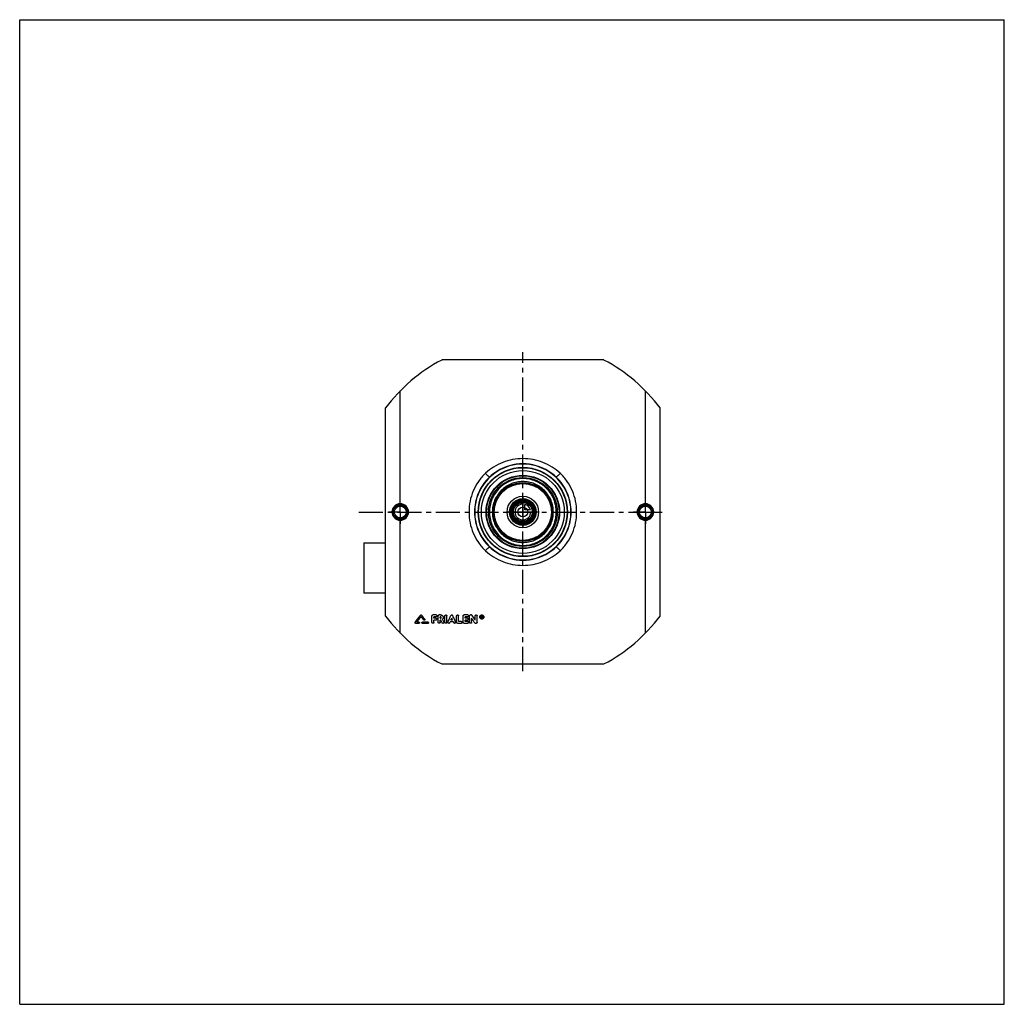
# Model space of a CAD drawing. Header units: millimetres. Extents: x 0 to 1000, y 0 to 1000.
import ezdxf

# ---------------------------------------------------------------- set-up
doc = ezdxf.new("R2010")
doc.units = ezdxf.units.MM
doc.header["$LTSCALE"] = 65.185185
doc.linetypes.add('CENTER', pattern=[0.6, 0.375, -0.075, 0.075, -0.075])
doc.layers.get('0').update_dxf_attribs({"linetype": 'CONTINUOUS'})
for name, color, linetype in [('ACHSEN_S', 7, 'CONTINUOUS'), ('FASEN', 7, 'CONTINUOUS'), ('KOERPER', 7, 'CONTINUOUS'), ('KONST.EL_MIT_GEO', 7, 'CONTINUOUS'), ('KURVEN', 7, 'CONTINUOUS')]:
    doc.layers.add(name, color=color, linetype=linetype)

msp = doc.modelspace()

# ---------------------------------------------------------------- linework, layer by layer
at = {"color": 7, "linetype": 'Continuous'}
for p, q in [((0, 0), (0, 1000)), ((0, 1000), (1000, 1000)), ((1000, 0), (1000, 1000)), ((0, 0), (1000, 0))]:
    msp.add_line(p, q, dxfattribs=at)
at = {"layer": 'ACHSEN_S', "color": 2, "linetype": 'CENTER'}
for p, q in [((511, 338.5), (511, 662.4)), ((344.5, 500), (655.5, 500))]:
    msp.add_line(p, q, dxfattribs=at)
at = {"layer": 'FASEN', "color": 7, "linetype": 'Continuous'}
for radius in [45, 42.1]:
    msp.add_circle((511, 500), radius, dxfattribs=at)
at = {"layer": 'KOERPER', "color": 2, "linetype": 'CENTER'}
for p, q in [((386.5, 500), (386.5, 512)), ((635.5, 500), (635.5, 512)), ((386.5, 500), (374.5, 500)), ((386.5, 500), (386.5, 488)), ((386.5, 500), (398.5, 500)), ((635.5, 500), (623.5, 500)), ((635.5, 500), (647.5, 500)), ((635.5, 500), (635.5, 488))]:
    msp.add_line(p, q, dxfattribs=at)
at = {"layer": 'KOERPER', "color": 7, "linetype": 'Continuous'}
msp.add_line((371.5, 417.6), (349.5, 417.6), dxfattribs=at)
msp.add_circle((511, 500), 11.7, dxfattribs=at)
at = {"layer": 'KONST.EL_MIT_GEO', "color": 7, "linetype": 'Continuous'}
for p, q in [((593.4, 654.4), (428.6, 654.4)), ((386.5, 508.4), (386.5, 623)), ((635.5, 508.4), (635.5, 623)), ((371.5, 394.3), (371.5, 605.7)), ((650.5, 394.3), (650.5, 605.7)), ((484.7, 540.9), (484.5, 541.2)), ((537.3, 540.9), (537.5, 541.2)), ((386.5, 377), (386.5, 491.6)), ((635.5, 377), (635.5, 491.6)), ((349.5, 468.6), (349.5, 417.6)), ((349.5, 468.6), (371.5, 468.6)), ((484.7, 459.1), (484.5, 458.8)), ((537.3, 459.1), (537.5, 458.8)), ((407.3, 395.2), (407.3, 395.2)), ((408.2, 395.2), (408.2, 395.2)), ((411.4, 391.1), (411.4, 391.1)), ((418.7, 387.9), (418.7, 394.4)), ((423, 395.5), (419.7, 395.5)), ((419.7, 395.5), (419.7, 395.4)), ((423, 395.4), (419.7, 395.4)), ((423, 393.5), (420.7, 393.5)), ((420.7, 392.1), (420.7, 393.5)), ((422.7, 392.2), (420.7, 392.2)), ((422.7, 392.1), (420.7, 392.1)), ((422.7, 390.2), (420.7, 390.2)), ((420.7, 387.9), (420.7, 390.2)), ((422.7, 392.2), (422.7, 392.1)), ((423, 395.5), (423, 395.4)), ((425, 387.9), (425, 394.4)), ((427.5, 395.5), (426, 395.5)), ((426, 395.5), (426, 395.4)), ((427.5, 395.4), (426, 395.4)), ((427.5, 393.5), (427, 393.5)), ((427, 392.1), (427, 393.5)), ((427.5, 392.2), (427, 392.2)), ((427.5, 392.1), (427, 392.1)), ((427.7, 390.2), (427, 390.2)), ((427, 387.9), (427, 390.2)), ((427.5, 395.5), (427.5, 395.4)), ((427.5, 392.2), (427.5, 392.1)), ((431.9, 387.9), (431.9, 394.4)), ((433.9, 387.9), (433.9, 394.4)), ((437.9, 394.9), (437.9, 394.8)), ((439.7, 390.3), (438, 390.3)), ((439.7, 390.2), (438, 390.2)), ((439.8, 394.9), (439.8, 394.8)), ((443.8, 387.9), (443.8, 394.4)), ((445.8, 388.8), (445.8, 394.4)), ((450.4, 387.9), (450.4, 394.4)), ((455.1, 395.5), (451.4, 395.5)), ((451.4, 395.5), (451.4, 395.4)), ((455.1, 395.4), (451.4, 395.4)), ((455.1, 393.5), (452.4, 393.5)), ((452.4, 392.1), (452.4, 393.5)), ((454.7, 392.2), (452.4, 392.2)), ((454.7, 392.1), (452.4, 392.1)), ((454.7, 390.2), (452.4, 390.2)), ((452.4, 388.8), (452.4, 390.2)), ((454.7, 392.2), (454.7, 392.1)), ((455.1, 395.5), (455.1, 395.4)), ((457, 387.9), (457, 394.4)), ((458.7, 395.5), (458, 395.5)), ((458, 395.5), (458, 395.4)), ((458.7, 395.4), (458, 395.4)), ((458.7, 395.5), (458.7, 395.4)), ((459, 387.9), (459, 392.1)), ((459.5, 395), (459.5, 394.9)), ((462.6, 390.2), (462.6, 394.4)), ((464.6, 387.9), (464.6, 394.4)), ((469.3, 394.5), (468.9, 394.5)), ((468.9, 392.2), (468.9, 394.5)), ((469.3, 394.4), (468.9, 394.4)), ((469.2, 392.2), (468.9, 392.2)), ((469.3, 394.1), (469.2, 394.1)), ((469.2, 393.5), (469.2, 394.1)), ((469.3, 393.5), (469.2, 393.5)), ((469.3, 393.5), (469.2, 393.5)), ((469.3, 393.1), (469.2, 393.1)), ((469.2, 392.2), (469.2, 393.1)), ((469.3, 394.5), (469.3, 394.4)), ((469.3, 393.5), (469.3, 393.5)), ((469.5, 393.7), (469.5, 393.9)), ((469.8, 392.2), (469.5, 392.2)), ((469.8, 393.7), (469.8, 393.9)), ((401.6, 387.9), (401.6, 387.8)), ((405.5, 386.9), (402.1, 386.9)), ((405.5, 388), (403.2, 388)), ((405.5, 388.1), (403.3, 388.1)), ((405.5, 388.1), (405.5, 388)), ((414.8, 388.1), (409, 388.1)), ((409, 388.1), (409, 388)), ((414.8, 388), (409, 388)), ((414.8, 386.9), (409, 386.9)), ((414.8, 388.1), (414.8, 388)), ((430.8, 388.4), (430.8, 388.3)), ((434.9, 388.3), (434.9, 388.2)), ((440.6, 388.3), (437.1, 388.3)), ((442.8, 388.3), (442.8, 388.2)), ((448.5, 386.9), (444.8, 386.9)), ((448.5, 388.9), (445.8, 388.9)), ((448.5, 388.8), (445.8, 388.8)), ((448.5, 388.9), (448.5, 388.8)), ((455.1, 386.9), (451.4, 386.9)), ((455.1, 388.9), (452.4, 388.9)), ((455.1, 388.8), (452.4, 388.8)), ((455.1, 388.9), (455.1, 388.8)), ((463.6, 386.9), (463, 386.9)), ((593.4, 345.6), (428.6, 345.6))]:
    msp.add_line(p, q, dxfattribs=at)
for centre, radius in [((511, 500), 45.3), ((511, 500), 37.3), ((511, 500), 36.8), ((511, 500), 35), ((511, 500), 30), ((511, 500), 29), ((511, 500), 13.5), ((511, 500), 12.5), ((511, 500), 11.3), ((511, 500), 10.3), ((386.5, 500), 7.05), ((386.5, 500), 6.05), ((511, 500), 5), ((635.5, 500), 7.05), ((635.5, 500), 6.05)]:
    msp.add_circle(centre, radius, dxfattribs=at)
for centre, radius, start, end in [((511, 500), 175, 118.1009, 142.8581), ((511, 500), 175, 37.1419, 61.8991), ((511.8, 498.7), 50.5, 122.788, 133.2925), ((512.2, 498.2), 50.8, 122.795, 133.1906), ((511, 500), 49, 57.2403, 122.7596), ((511, 500), 48.7, 57.2403, 122.7596), ((509.8, 498.2), 50.8, 46.8095, 57.2049), ((510.2, 498.7), 50.5, 46.7076, 57.212), ((386.5, 500), 8.41, 90.2715, 179.9416), ((386.5, 500), 7.42, 90.0175, 180.0187), ((386.5, 500), 8.41, 0.0588, 90.0584), ((386.5, 500), 7.42, 359.9812, 90.2783), ((635.5, 500), 8.41, 89.9415, 179.9413), ((635.5, 500), 7.42, 89.7215, 180.0189), ((635.5, 500), 8.41, 0.0585, 89.7284), ((635.5, 500), 7.42, 359.9815, 89.9824), ((386.5, 500), 8.41, 180.0585, 269.7284), ((386.5, 500), 7.42, 179.9815, 269.9824), ((386.5, 500), 8.41, 269.9415, 359.9413), ((386.5, 500), 7.42, 269.7215, 0.0189), ((635.5, 500), 8.41, 180.0588, 270.0584), ((635.5, 500), 7.42, 179.9812, 270.2783), ((635.5, 500), 7.42, 270.0175, 0.0187), ((635.5, 500), 8.41, 270.2715, 359.9416), ((511.8, 501.3), 50.5, 226.7076, 237.212), ((512.2, 501.8), 50.8, 226.8095, 237.2049), ((509.8, 501.8), 50.8, 302.795, 313.1906), ((510.2, 501.3), 50.5, 302.788, 313.2925), ((511, 500), 49, 237.2403, 302.7596), ((511, 500), 48.7, 237.2403, 302.7596), ((511, 500), 175, 217.1419, 241.8991), ((-2414.1, 2556.3), 3554, 322.3984, 322.5481), ((-2411.5, 2556), 3551.7, 322.378, 322.5277), ((-2411.3, 2555.2), 3552.2, 322.403, 322.523), ((411, 390.7), 0.537, 357.8537, 359.9258), ((422.8, 391.2), 0.923, 357.712, 359.9939), ((423.1, 394.4), 0.928, 357.7176, 359.9939), ((427.7, 392.9), 2.52, 359.9992, 0.823), ((454.8, 391.2), 0.923, 357.712, 359.9939), ((455.1, 394.4), 0.928, 357.7176, 359.9939), ((469.2, 393.3), 1.96, 179.9161, 183.8879), ((469.3, 393.7), 0.263, 270.1837, 275.9973), ((469.3, 393.8), 0.259, 269.9826, 275.693), ((469.5, 393.3), 1.96, 356.1254, 0.0937), ((511, 500), 175, 298.1009, 322.8581), ((405.6, 387.5), 0.536, 356.2915, 0.0022), ((414.8, 387.5), 0.536, 356.2915, 0.0022), ((448.5, 387.9), 0.919, 357.7062, 359.9939), ((455.1, 387.9), 0.919, 357.7062, 359.9939)]:
    msp.add_arc(centre, radius, start, end, dxfattribs=at)
for centre, major_axis, ratio, start_param, end_param in [((469.5, 500), (-87.3, 407.3), 0.05609, -4.45895, -4.45658), ((469.8, 500), (-87.3, 407), 0.05609, -4.45902, -4.45658), ((469.8, 500), (-87.3, 407.3), 0.05609, -4.45921, -4.45658), ((436.8, 500), (174.3, 406.9), 0.10292, -1.80665, -1.80453), ((440.9, 500), (-174.3, 406.9), 0.10292, -4.47866, -4.47653)]:
    msp.add_ellipse(centre, major_axis=major_axis, ratio=ratio, start_param=start_param, end_param=end_param, dxfattribs=at)
for points, knots in [([(511, 554.2), (507.5, 554.2), (500.6, 553.5), (490.5, 550.6), (481.2, 545.9), (475.6, 541.7), (473.1, 539.3)], [0, 0, 0, 0, 0.25024, 0.50035, 0.75025, 1, 1, 1, 1]), ([(548.9, 539.3), (546.4, 541.7), (540.8, 545.9), (531.5, 550.6), (521.4, 553.5), (514.5, 554.2), (511, 554.2)], [0, 0, 0, 0, 0.24974, 0.49965, 0.74975, 1, 1, 1, 1]), ([(473.1, 539.3), (470.4, 536.8), (465.6, 531.2), (460.3, 521.5), (457, 511), (456, 500), (457, 489), (460.3, 478.5), (465.6, 468.8), (470.4, 463.2), (473.1, 460.7)], [0, 0, 0, 0, 0.12487, 0.2498, 0.37486, 0.5, 0.62514, 0.7502, 0.87513, 1, 1, 1, 1]), ([(477.2, 535.5), (474.8, 533.2), (470.4, 528.2), (465.6, 519.5), (462.6, 509.9), (461.6, 500), (462.6, 490.1), (465.6, 480.5), (470.4, 471.8), (474.8, 466.8), (477.2, 464.5)], [0, 0, 0, 0, 0.12499, 0.24999, 0.37499, 0.5, 0.62501, 0.75001, 0.87501, 1, 1, 1, 1]), ([(477.4, 535.3), (475, 533), (470.7, 528), (465.8, 519.3), (462.8, 509.9), (461.8, 500), (462.8, 490.1), (465.8, 480.7), (470.7, 472), (475, 467), (477.4, 464.7)], [0, 0, 0, 0, 0.125, 0.24999, 0.375, 0.5, 0.625, 0.75001, 0.875, 1, 1, 1, 1]), ([(473.1, 539.3), (473.3, 539), (473.8, 538.5), (474.5, 537.8), (475.2, 537.2), (475.8, 536.6), (476.3, 536.2), (476.6, 535.9), (476.9, 535.7), (477, 535.6), (477.1, 535.5), (477.2, 535.5), (477.2, 535.5)], [0, 0, 0, 0, 0.18743, 0.36669, 0.53223, 0.67892, 0.80223, 0.89843, 0.93545, 0.96474, 0.98621, 1, 1, 1, 1]), ([(545, 500), (545, 502.2), (544.6, 506.7), (542.6, 513.1), (539.5, 519), (535.2, 524.2), (530, 528.4), (524.1, 531.5), (517.7, 533.5), (511, 534.1), (504.4, 533.5), (498, 531.5), (492, 528.4), (486.9, 524.2), (482.6, 519), (479.4, 513.1), (477.5, 506.7), (477, 502.2), (477, 500)], [0, 0, 0, 0, 0.06252, 0.12503, 0.18752, 0.25, 0.31247, 0.37496, 0.43747, 0.5, 0.56253, 0.62504, 0.68753, 0.75, 0.81248, 0.87497, 0.93748, 1, 1, 1, 1]), ([(477.4, 535.3), (477.4, 535.3), (477.3, 535.4), (477.2, 535.5), (477.2, 535.5)], [0, 0, 0, 0, 0.6747, 1, 1, 1, 1]), ([(542, 500), (542, 502), (541.6, 506.1), (539.8, 511.9), (536.9, 517.3), (533, 522), (528.3, 525.9), (522.9, 528.8), (517.1, 530.5), (511, 531.1), (504.9, 530.5), (499.1, 528.8), (493.7, 525.9), (489, 522), (485.1, 517.3), (482.2, 511.9), (480.4, 506.1), (480, 502), (480, 500)], [0, 0, 0, 0, 0.06252, 0.12503, 0.18752, 0.25, 0.31248, 0.37497, 0.43748, 0.5, 0.56252, 0.62503, 0.68752, 0.75, 0.81248, 0.87497, 0.93748, 1, 1, 1, 1]), ([(544.6, 535.3), (544.6, 535.3), (544.7, 535.4), (544.8, 535.5), (544.8, 535.5)], [0, 0, 0, 0, 0.6747, 1, 1, 1, 1]), ([(544.6, 464.7), (547, 467), (551.3, 472), (556.2, 480.7), (559.2, 490.1), (560.2, 500), (559.2, 509.9), (556.2, 519.3), (551.3, 528), (547, 533), (544.6, 535.3)], [0, 0, 0, 0, 0.125, 0.24999, 0.375, 0.5, 0.625, 0.75001, 0.875, 1, 1, 1, 1]), ([(548.9, 539.3), (548.7, 539), (548.2, 538.5), (547.5, 537.8), (546.8, 537.2), (546.2, 536.6), (545.7, 536.2), (545.4, 535.9), (545.1, 535.7), (545, 535.6), (544.9, 535.5), (544.8, 535.5), (544.8, 535.5)], [0, 0, 0, 0, 0.18743, 0.36669, 0.53223, 0.67892, 0.80223, 0.89843, 0.93545, 0.96474, 0.98621, 1, 1, 1, 1]), ([(544.8, 464.5), (547.2, 466.8), (551.6, 471.8), (556.4, 480.5), (559.4, 490.1), (560.4, 500), (559.4, 509.9), (556.4, 519.5), (551.6, 528.2), (547.2, 533.2), (544.8, 535.5)], [0, 0, 0, 0, 0.12499, 0.24999, 0.37499, 0.5, 0.62501, 0.75001, 0.87501, 1, 1, 1, 1]), ([(548.9, 460.7), (551.6, 463.2), (556.4, 468.8), (561.7, 478.5), (565, 489), (566, 500), (565, 511), (561.7, 521.5), (556.4, 531.2), (551.6, 536.8), (548.9, 539.3)], [0, 0, 0, 0, 0.12487, 0.2498, 0.37486, 0.5, 0.62514, 0.7502, 0.87513, 1, 1, 1, 1]), ([(386.5, 508.4), (386.5, 508.3), (386.5, 508.1), (386.5, 507.9), (386.5, 507.7), (386.5, 507.6), (386.5, 507.5), (386.5, 507.5), (386.5, 507.4), (386.5, 507.4)], [0, 0, 0, 0, 0.37181, 0.54024, 0.68912, 0.8132, 0.90825, 0.97108, 1, 1, 1, 1]), ([(477, 500), (477, 497.8), (477.5, 493.3), (479.4, 486.9), (482.6, 481), (486.9, 475.8), (492, 471.6), (498, 468.5), (504.4, 466.5), (511, 465.9), (517.7, 466.5), (524.1, 468.5), (530, 471.6), (535.2, 475.8), (539.5, 481), (542.6, 486.9), (544.6, 493.3), (545, 497.8), (545, 500)], [0, 0, 0, 0, 0.06252, 0.12503, 0.18752, 0.25, 0.31247, 0.37496, 0.43747, 0.5, 0.56253, 0.62504, 0.68753, 0.75, 0.81248, 0.87497, 0.93748, 1, 1, 1, 1]), ([(480, 500), (480, 498), (480.4, 493.9), (482.2, 488.1), (485.1, 482.7), (489, 478), (493.7, 474.1), (499.1, 471.2), (504.9, 469.5), (511, 468.9), (517.1, 469.5), (522.9, 471.2), (528.3, 474.1), (533, 478), (536.9, 482.7), (539.8, 488.1), (541.6, 493.9), (542, 498), (542, 500)], [0, 0, 0, 0, 0.06252, 0.12503, 0.18752, 0.25, 0.31248, 0.37497, 0.43748, 0.5, 0.56252, 0.62503, 0.68752, 0.75, 0.81248, 0.87497, 0.93748, 1, 1, 1, 1]), ([(635.5, 508.4), (635.5, 508.3), (635.5, 508.1), (635.5, 507.9), (635.5, 507.7), (635.5, 507.6), (635.5, 507.5), (635.5, 507.5), (635.5, 507.4), (635.5, 507.4)], [0, 0, 0, 0, 0.37179, 0.54022, 0.68909, 0.81318, 0.90822, 0.97106, 1, 1, 1, 1]), ([(386.5, 491.6), (386.5, 491.7), (386.5, 491.9), (386.5, 492.1), (386.5, 492.3), (386.5, 492.4), (386.5, 492.5), (386.5, 492.5), (386.5, 492.6), (386.5, 492.6)], [0, 0, 0, 0, 0.3718, 0.54023, 0.6891, 0.81319, 0.90823, 0.97106, 1, 1, 1, 1]), ([(635.5, 491.6), (635.5, 491.7), (635.5, 491.9), (635.5, 492.1), (635.5, 492.3), (635.5, 492.4), (635.5, 492.5), (635.5, 492.5), (635.5, 492.6), (635.5, 492.6)], [0, 0, 0, 0, 0.37179, 0.54023, 0.6891, 0.81319, 0.90824, 0.97108, 1, 1, 1, 1]), ([(473.1, 460.7), (473.3, 461), (473.8, 461.5), (474.5, 462.2), (475.2, 462.8), (475.8, 463.4), (476.3, 463.8), (476.6, 464.1), (476.9, 464.3), (477, 464.4), (477.1, 464.5), (477.2, 464.5), (477.2, 464.5)], [0, 0, 0, 0, 0.18743, 0.36669, 0.53223, 0.67892, 0.80223, 0.89843, 0.93545, 0.96474, 0.98621, 1, 1, 1, 1]), ([(473.1, 460.7), (475.6, 458.3), (481.2, 454.1), (490.5, 449.4), (500.6, 446.5), (507.5, 445.8), (511, 445.8)], [0, 0, 0, 0, 0.24974, 0.49965, 0.74975, 1, 1, 1, 1]), ([(477.4, 464.7), (477.4, 464.7), (477.3, 464.6), (477.2, 464.5), (477.2, 464.5)], [0, 0, 0, 0, 0.6747, 1, 1, 1, 1]), ([(511, 445.8), (514.5, 445.8), (521.4, 446.5), (531.5, 449.4), (540.8, 454.1), (546.4, 458.3), (548.9, 460.7)], [0, 0, 0, 0, 0.25024, 0.50035, 0.75025, 1, 1, 1, 1]), ([(544.6, 464.7), (544.6, 464.7), (544.7, 464.6), (544.8, 464.5), (544.8, 464.5)], [0, 0, 0, 0, 0.6747, 1, 1, 1, 1]), ([(548.9, 460.7), (548.7, 461), (548.2, 461.5), (547.5, 462.2), (546.8, 462.8), (546.2, 463.4), (545.7, 463.8), (545.4, 464.1), (545.1, 464.3), (545, 464.4), (544.9, 464.5), (544.8, 464.5), (544.8, 464.5)], [0, 0, 0, 0, 0.18743, 0.36669, 0.53223, 0.67892, 0.80223, 0.89843, 0.93545, 0.96474, 0.98621, 1, 1, 1, 1]), ([(407.3, 395.2), (407.3, 395.3), (407.5, 395.4), (407.8, 395.5), (408, 395.4), (408.2, 395.3), (408.2, 395.2)], [0, 0, 0, 0, 0.24791, 0.49957, 0.74998, 1, 1, 1, 1]), ([(407.3, 395.2), (407.3, 395.2), (407.5, 395.4), (407.8, 395.4), (408, 395.4), (408.2, 395.2), (408.2, 395.2)], [0, 0, 0, 0, 0.24851, 0.50001, 0.7515, 1, 1, 1, 1]), ([(411.5, 390.7), (411.5, 390.6), (411.4, 390.4), (411.1, 390.2), (410.7, 390.2), (410.5, 390.3), (410.5, 390.4)], [0, 0, 0, 0, 0.24539, 0.49597, 0.74959, 1, 1, 1, 1]), ([(411.4, 391.1), (411.4, 391.1), (411.5, 391), (411.5, 390.9), (411.5, 390.8)], [0, 0, 0, 0, 0.26017, 1, 1, 1, 1]), ([(418.7, 394.5), (418.7, 394.6), (418.8, 394.9), (419, 395.2), (419.3, 395.4), (419.6, 395.5), (419.7, 395.5)], [0, 0, 0, 0, 0.24626, 0.49504, 0.74592, 1, 1, 1, 1]), ([(418.7, 394.4), (418.7, 394.6), (418.8, 394.8), (419, 395.1), (419.3, 395.4), (419.6, 395.4), (419.7, 395.4)], [0, 0, 0, 0, 0.246, 0.49436, 0.74603, 1, 1, 1, 1]), ([(422.7, 392.2), (422.8, 392.2), (423.1, 392.2), (423.4, 391.9), (423.6, 391.6), (423.7, 391.4), (423.7, 391.3)], [0, 0, 0, 0, 0.25753, 0.50543, 0.75638, 1, 1, 1, 1]), ([(422.7, 392.1), (422.8, 392.1), (423.1, 392.1), (423.4, 391.9), (423.6, 391.6), (423.7, 391.3), (423.7, 391.2)], [0, 0, 0, 0, 0.25423, 0.506, 0.75428, 1, 1, 1, 1]), ([(423.7, 391.1), (423.7, 391), (423.6, 390.8), (423.4, 390.5), (423.1, 390.3), (422.8, 390.2), (422.7, 390.2)], [0, 0, 0, 0, 0.24574, 0.49405, 0.74581, 1, 1, 1, 1]), ([(423, 395.5), (423.2, 395.5), (423.4, 395.4), (423.8, 395.2), (424, 394.9), (424, 394.6), (424, 394.5)], [0, 0, 0, 0, 0.25724, 0.50504, 0.75611, 1, 1, 1, 1]), ([(423, 395.4), (423.2, 395.4), (423.4, 395.4), (423.8, 395.1), (424, 394.8), (424, 394.6), (424, 394.4)], [0, 0, 0, 0, 0.25397, 0.50563, 0.75402, 1, 1, 1, 1]), ([(424, 394.4), (424, 394.3), (424, 394), (423.7, 393.7), (423.4, 393.5), (423.2, 393.5), (423, 393.5)], [0, 0, 0, 0, 0.246, 0.49442, 0.74607, 1, 1, 1, 1]), ([(425, 394.5), (425, 394.6), (425.1, 394.9), (425.3, 395.2), (425.6, 395.4), (425.9, 395.5), (426, 395.5)], [0, 0, 0, 0, 0.24626, 0.49504, 0.74592, 1, 1, 1, 1]), ([(425, 394.4), (425, 394.6), (425.1, 394.8), (425.3, 395.1), (425.6, 395.4), (425.9, 395.4), (426, 395.4)], [0, 0, 0, 0, 0.246, 0.49436, 0.74603, 1, 1, 1, 1]), ([(427.5, 395.5), (427.9, 395.5), (428.6, 395.3), (429.5, 394.8), (430.1, 393.9), (430.2, 393.3), (430.2, 392.9)], [0, 0, 0, 0, 0.25445, 0.50504, 0.75367, 1, 1, 1, 1]), ([(427.5, 395.4), (427.9, 395.4), (428.6, 395.3), (429.5, 394.7), (430.1, 393.8), (430.2, 393.1), (430.2, 392.8)], [0, 0, 0, 0, 0.25405, 0.50579, 0.75416, 1, 1, 1, 1]), ([(428.2, 392.8), (428.2, 392.9), (428.2, 393.1), (428.1, 393.3), (427.8, 393.4), (427.6, 393.5), (427.5, 393.5)], [0, 0, 0, 0, 0.24584, 0.49415, 0.74585, 1, 1, 1, 1]), ([(427.5, 392.2), (427.7, 392.2), (428.1, 392.3), (428.2, 392.7), (428.2, 392.8)], [0, 0, 0, 0, 0.50528, 1, 1, 1, 1]), ([(427.5, 392.1), (427.6, 392.1), (427.8, 392.2), (428.1, 392.3), (428.2, 392.5), (428.2, 392.7), (428.2, 392.8)], [0, 0, 0, 0, 0.25418, 0.50587, 0.75414, 1, 1, 1, 1]), ([(430.2, 392.8), (430.2, 392.5), (430.1, 391.8), (429.7, 391.2), (429.5, 391)], [0, 0, 0, 0, 0.49771, 1, 1, 1, 1]), ([(431.9, 394.5), (431.9, 394.6), (431.9, 394.9), (432.2, 395.2), (432.5, 395.4), (432.9, 395.5), (433.3, 395.4), (433.6, 395.2), (433.8, 394.9), (433.9, 394.6), (433.9, 394.5)], [0, 0, 0, 0, 0.12459, 0.24687, 0.37405, 0.49993, 0.62691, 0.75296, 0.876, 1, 1, 1, 1]), ([(431.9, 394.4), (431.9, 394.6), (431.9, 394.8), (432.2, 395.1), (432.5, 395.4), (432.9, 395.4), (433.3, 395.4), (433.6, 395.1), (433.8, 394.8), (433.9, 394.6), (433.9, 394.4)], [0, 0, 0, 0, 0.12299, 0.24717, 0.37301, 0.5, 0.62699, 0.75283, 0.87701, 1, 1, 1, 1]), ([(434.9, 388.3), (435.2, 388.9), (436.2, 391.1), (437.2, 393.3), (437.9, 394.9)], [0, 0, 0, 0, 0.24964, 1, 1, 1, 1]), ([(434.9, 388.2), (435.2, 388.8), (436.2, 391), (437.2, 393.2), (437.9, 394.8)], [0, 0, 0, 0, 0.24964, 1, 1, 1, 1]), ([(437.9, 394.9), (438, 395.1), (438.3, 395.4), (438.9, 395.5), (439.4, 395.4), (439.7, 395.1), (439.8, 394.9)], [0, 0, 0, 0, 0.24927, 0.50069, 0.75071, 1, 1, 1, 1]), ([(437.9, 394.8), (438, 395), (438.3, 395.3), (438.9, 395.5), (439.4, 395.3), (439.7, 395), (439.8, 394.8)], [0, 0, 0, 0, 0.24787, 0.49999, 0.75212, 1, 1, 1, 1]), ([(442.8, 388.3), (442.5, 388.9), (441.5, 391.1), (440.5, 393.3), (439.8, 394.9)], [0, 0, 0, 0, 0.24964, 1, 1, 1, 1]), ([(442.8, 388.2), (442.5, 388.8), (441.5, 391), (440.5, 393.2), (439.8, 394.8)], [0, 0, 0, 0, 0.24964, 1, 1, 1, 1]), ([(443.8, 394.5), (443.8, 394.6), (443.9, 394.9), (444.1, 395.2), (444.4, 395.4), (444.8, 395.5), (445.2, 395.4), (445.5, 395.2), (445.8, 394.9), (445.8, 394.6), (445.8, 394.5)], [0, 0, 0, 0, 0.12459, 0.24687, 0.37405, 0.49993, 0.62691, 0.75296, 0.876, 1, 1, 1, 1]), ([(443.8, 394.4), (443.8, 394.6), (443.9, 394.8), (444.1, 395.1), (444.4, 395.4), (444.8, 395.4), (445.2, 395.4), (445.5, 395.1), (445.8, 394.8), (445.8, 394.6), (445.8, 394.4)], [0, 0, 0, 0, 0.12299, 0.24717, 0.37301, 0.5, 0.62699, 0.75283, 0.87701, 1, 1, 1, 1]), ([(450.4, 394.5), (450.4, 394.6), (450.5, 394.9), (450.7, 395.2), (451, 395.4), (451.3, 395.5), (451.4, 395.5)], [0, 0, 0, 0, 0.24626, 0.49504, 0.74592, 1, 1, 1, 1]), ([(450.4, 394.4), (450.4, 394.6), (450.5, 394.8), (450.7, 395.1), (451, 395.4), (451.3, 395.4), (451.4, 395.4)], [0, 0, 0, 0, 0.246, 0.49436, 0.74603, 1, 1, 1, 1]), ([(454.7, 392.2), (454.9, 392.2), (455.1, 392.2), (455.4, 391.9), (455.7, 391.6), (455.7, 391.4), (455.7, 391.3)], [0, 0, 0, 0, 0.25753, 0.50543, 0.75638, 1, 1, 1, 1]), ([(454.7, 392.1), (454.9, 392.1), (455.1, 392.1), (455.4, 391.9), (455.7, 391.6), (455.7, 391.3), (455.7, 391.2)], [0, 0, 0, 0, 0.25423, 0.506, 0.75428, 1, 1, 1, 1]), ([(455.7, 391.1), (455.7, 391), (455.7, 390.8), (455.4, 390.5), (455.1, 390.3), (454.9, 390.2), (454.7, 390.2)], [0, 0, 0, 0, 0.24574, 0.49405, 0.74581, 1, 1, 1, 1]), ([(455.1, 395.5), (455.2, 395.5), (455.4, 395.4), (455.8, 395.2), (456, 394.9), (456.1, 394.6), (456.1, 394.5)], [0, 0, 0, 0, 0.25724, 0.50504, 0.75611, 1, 1, 1, 1]), ([(455.1, 395.4), (455.2, 395.4), (455.4, 395.4), (455.8, 395.1), (456, 394.8), (456.1, 394.6), (456.1, 394.4)], [0, 0, 0, 0, 0.25397, 0.50563, 0.75402, 1, 1, 1, 1]), ([(456.1, 394.4), (456, 394.3), (456, 394), (455.8, 393.7), (455.4, 393.5), (455.2, 393.5), (455.1, 393.5)], [0, 0, 0, 0, 0.246, 0.49442, 0.74607, 1, 1, 1, 1]), ([(457, 394.5), (457, 394.6), (457.1, 394.9), (457.3, 395.2), (457.6, 395.4), (457.9, 395.5), (458, 395.5)], [0, 0, 0, 0, 0.24626, 0.49504, 0.74592, 1, 1, 1, 1]), ([(457, 394.4), (457, 394.6), (457.1, 394.8), (457.3, 395.1), (457.6, 395.4), (457.9, 395.4), (458, 395.4)], [0, 0, 0, 0, 0.246, 0.49436, 0.74603, 1, 1, 1, 1]), ([(458.7, 395.5), (458.9, 395.5), (459.2, 395.4), (459.4, 395.2), (459.5, 395)], [0, 0, 0, 0, 0.50346, 1, 1, 1, 1]), ([(458.7, 395.4), (458.9, 395.4), (459.2, 395.3), (459.4, 395.1), (459.5, 394.9)], [0, 0, 0, 0, 0.50347, 1, 1, 1, 1]), ([(462.6, 394.5), (462.6, 394.6), (462.7, 394.9), (462.9, 395.2), (463.2, 395.4), (463.6, 395.5), (464, 395.4), (464.3, 395.2), (464.6, 394.9), (464.6, 394.6), (464.6, 394.5)], [0, 0, 0, 0, 0.12459, 0.24687, 0.37405, 0.49993, 0.62691, 0.75296, 0.876, 1, 1, 1, 1]), ([(462.6, 394.4), (462.6, 394.6), (462.7, 394.8), (462.9, 395.1), (463.2, 395.4), (463.6, 395.4), (464, 395.4), (464.3, 395.1), (464.6, 394.8), (464.6, 394.6), (464.6, 394.4)], [0, 0, 0, 0, 0.12299, 0.24717, 0.37301, 0.5, 0.62699, 0.75283, 0.87701, 1, 1, 1, 1]), ([(467.2, 393.5), (467.2, 393.8), (467.4, 394.3), (467.9, 395), (468.5, 395.4), (469.4, 395.5), (470.2, 395.4), (470.8, 395), (471.3, 394.3), (471.5, 393.8), (471.5, 393.5)], [0, 0, 0, 0, 0.12389, 0.24695, 0.37343, 0.49988, 0.62669, 0.7529, 0.87626, 1, 1, 1, 1]), ([(467.2, 393.3), (467.2, 393.6), (467.3, 394.1), (467.8, 394.8), (468.5, 395.3), (469.4, 395.5), (470.2, 395.3), (470.9, 394.8), (471.4, 394.1), (471.5, 393.6), (471.5, 393.3)], [0, 0, 0, 0, 0.12294, 0.24712, 0.37299, 0.5, 0.62701, 0.75287, 0.87706, 1, 1, 1, 1]), ([(471.5, 393.2), (471.5, 392.9), (471.3, 392.4), (470.9, 391.8), (470.2, 391.3), (469.4, 391.2), (468.5, 391.3), (467.9, 391.8), (467.4, 392.4), (467.2, 392.9), (467.2, 393.2)], [0, 0, 0, 0, 0.12297, 0.24717, 0.37301, 0.5, 0.62699, 0.75283, 0.87703, 1, 1, 1, 1]), ([(471, 393.3), (471, 393.5), (470.9, 394), (470.5, 394.5), (470, 394.8), (469.4, 395), (468.7, 394.8), (468.2, 394.5), (467.8, 394), (467.7, 393.5), (467.7, 393.3)], [0, 0, 0, 0, 0.12294, 0.24712, 0.37298, 0.5, 0.62702, 0.75288, 0.87706, 1, 1, 1, 1]), ([(467.7, 393.3), (467.7, 393.1), (467.8, 392.7), (468.2, 392.2), (468.7, 391.8), (469.4, 391.7), (470, 391.8), (470.5, 392.2), (470.9, 392.7), (471, 393.1), (471, 393.3)], [0, 0, 0, 0, 0.12295, 0.24708, 0.37293, 0.5, 0.62707, 0.75292, 0.87705, 1, 1, 1, 1]), ([(467.7, 393.2), (467.7, 393), (467.9, 392.6), (468.3, 392.2), (468.8, 391.9), (469.4, 391.8), (469.9, 391.9), (470.5, 392.2), (470.8, 392.6), (471, 393), (471, 393.2)], [0, 0, 0, 0, 0.12416, 0.24706, 0.37356, 0.50026, 0.62627, 0.7533, 0.87594, 1, 1, 1, 1]), ([(469.3, 394.5), (469.4, 394.5), (469.7, 394.4), (469.8, 394.1), (469.8, 394)], [0, 0, 0, 0, 0.50558, 1, 1, 1, 1]), ([(469.3, 394.4), (469.3, 394.4), (469.5, 394.4), (469.7, 394.3), (469.8, 394.1), (469.8, 394), (469.8, 393.9)], [0, 0, 0, 0, 0.25405, 0.50571, 0.75404, 1, 1, 1, 1]), ([(469.5, 393.9), (469.5, 393.9), (469.5, 394.1), (469.3, 394.1), (469.3, 394.1)], [0, 0, 0, 0, 0.49387, 1, 1, 1, 1]), ([(469.3, 393.5), (469.3, 393.5), (469.4, 393.6), (469.5, 393.6), (469.5, 393.7)], [0, 0, 0, 0, 0.74451, 1, 1, 1, 1]), ([(469.3, 393.5), (469.4, 393.5), (469.5, 393.5), (469.5, 393.6), (469.5, 393.7)], [0, 0, 0, 0, 0.50595, 1, 1, 1, 1]), ([(469.8, 393.7), (469.8, 393.6), (469.8, 393.4), (469.7, 393.3), (469.6, 393.2)], [0, 0, 0, 0, 0.49666, 1, 1, 1, 1]), ([(401.5, 387.6), (401.5, 387.6), (401.5, 387.7), (401.6, 387.8), (401.6, 387.9)], [0, 0, 0, 0, 0.24347, 1, 1, 1, 1]), ([(402.1, 386.9), (401.9, 386.9), (401.6, 387), (401.5, 387.3), (401.5, 387.5)], [0, 0, 0, 0, 0.50699, 1, 1, 1, 1]), ([(405.5, 388.1), (405.7, 388.1), (406, 388), (406.1, 387.7), (406.1, 387.6)], [0, 0, 0, 0, 0.50548, 1, 1, 1, 1]), ([(405.5, 388), (405.7, 388), (406, 387.9), (406.1, 387.6), (406.1, 387.5)], [0, 0, 0, 0, 0.50696, 1, 1, 1, 1]), ([(406.1, 387.4), (406.1, 387.3), (406, 387), (405.7, 386.9), (405.5, 386.9)], [0, 0, 0, 0, 0.49329, 1, 1, 1, 1]), ([(408.4, 387.6), (408.4, 387.7), (408.6, 388), (408.9, 388.1), (409, 388.1)], [0, 0, 0, 0, 0.49439, 1, 1, 1, 1]), ([(408.4, 387.5), (408.4, 387.6), (408.6, 387.9), (408.9, 388), (409, 388)], [0, 0, 0, 0, 0.49308, 1, 1, 1, 1]), ([(409, 386.9), (408.9, 386.9), (408.6, 387), (408.4, 387.3), (408.4, 387.5)], [0, 0, 0, 0, 0.507, 1, 1, 1, 1]), ([(414.8, 388.1), (414.9, 388.1), (415.2, 388), (415.4, 387.7), (415.4, 387.6)], [0, 0, 0, 0, 0.50548, 1, 1, 1, 1]), ([(414.8, 388), (414.9, 388), (415.2, 387.9), (415.4, 387.6), (415.4, 387.5)], [0, 0, 0, 0, 0.50696, 1, 1, 1, 1]), ([(415.4, 387.4), (415.4, 387.3), (415.2, 387), (414.9, 386.9), (414.8, 386.9)], [0, 0, 0, 0, 0.49329, 1, 1, 1, 1]), ([(420.7, 387.9), (420.7, 387.7), (420.7, 387.5), (420.5, 387.2), (420.1, 387), (419.7, 386.9), (419.3, 387), (419, 387.2), (418.8, 387.5), (418.7, 387.7), (418.7, 387.9)], [0, 0, 0, 0, 0.12272, 0.24676, 0.37271, 0.5, 0.62728, 0.75323, 0.87728, 1, 1, 1, 1]), ([(427, 387.9), (427, 387.7), (426.9, 387.5), (426.7, 387.2), (426.4, 387), (426, 386.9), (425.6, 387), (425.3, 387.2), (425.1, 387.5), (425, 387.7), (425, 387.9)], [0, 0, 0, 0, 0.12272, 0.24676, 0.37271, 0.5, 0.62728, 0.75323, 0.87728, 1, 1, 1, 1]), ([(430.9, 387.9), (430.9, 387.8), (430.9, 387.5), (430.6, 387.2), (430.1, 386.9), (429.4, 386.9), (429.1, 387.3), (429, 387.5)], [0, 0, 0, 0, 0.1236, 0.24824, 0.49873, 0.75181, 1, 1, 1, 1]), ([(430.8, 388.4), (430.8, 388.3), (430.9, 388.2), (430.9, 388), (430.9, 387.9)], [0, 0, 0, 0, 0.25451, 1, 1, 1, 1]), ([(433.9, 387.9), (433.9, 387.7), (433.8, 387.5), (433.6, 387.2), (433.3, 387), (432.9, 386.9), (432.5, 387), (432.2, 387.2), (431.9, 387.5), (431.9, 387.7), (431.9, 387.9)], [0, 0, 0, 0, 0.12272, 0.24676, 0.37271, 0.5, 0.62728, 0.75323, 0.87728, 1, 1, 1, 1]), ([(436.8, 387.5), (436.7, 387.3), (436.3, 386.9), (435.6, 386.9), (435.1, 387.2), (434.9, 387.5), (434.9, 387.8), (434.9, 387.9)], [0, 0, 0, 0, 0.24805, 0.50111, 0.75168, 0.87637, 1, 1, 1, 1]), ([(442.8, 387.9), (442.8, 387.8), (442.8, 387.5), (442.6, 387.3), (442.4, 387), (442, 386.9), (441.4, 386.9), (441, 387.3), (440.9, 387.5)], [0, 0, 0, 0, 0.1232, 0.24744, 0.37332, 0.50066, 0.75284, 1, 1, 1, 1]), ([(442.8, 388.3), (442.8, 388.3), (442.8, 388.2), (442.8, 388), (442.8, 387.9)], [0, 0, 0, 0, 0.25437, 1, 1, 1, 1]), ([(444.8, 386.9), (444.7, 386.9), (444.4, 387), (444.1, 387.2), (443.9, 387.5), (443.8, 387.7), (443.8, 387.9)], [0, 0, 0, 0, 0.25458, 0.50647, 0.75456, 1, 1, 1, 1]), ([(448.5, 388.9), (448.6, 388.9), (448.8, 388.9), (449.2, 388.6), (449.4, 388.3), (449.4, 388.1), (449.4, 387.9)], [0, 0, 0, 0, 0.25781, 0.50583, 0.75666, 1, 1, 1, 1]), ([(448.5, 388.8), (448.6, 388.8), (448.8, 388.8), (449.2, 388.6), (449.4, 388.2), (449.4, 388), (449.4, 387.9)], [0, 0, 0, 0, 0.2545, 0.50639, 0.75456, 1, 1, 1, 1]), ([(449.4, 387.8), (449.4, 387.7), (449.4, 387.5), (449.2, 387.2), (448.8, 387), (448.6, 386.9), (448.5, 386.9)], [0, 0, 0, 0, 0.24546, 0.49367, 0.74555, 1, 1, 1, 1]), ([(451.4, 386.9), (451.3, 386.9), (451, 387), (450.7, 387.2), (450.5, 387.5), (450.4, 387.7), (450.4, 387.9)], [0, 0, 0, 0, 0.25458, 0.50647, 0.75456, 1, 1, 1, 1]), ([(455.1, 388.9), (455.2, 388.9), (455.4, 388.9), (455.8, 388.6), (456, 388.3), (456.1, 388.1), (456.1, 387.9)], [0, 0, 0, 0, 0.25781, 0.50583, 0.75666, 1, 1, 1, 1]), ([(455.1, 388.8), (455.2, 388.8), (455.4, 388.8), (455.8, 388.6), (456, 388.2), (456.1, 388), (456.1, 387.9)], [0, 0, 0, 0, 0.2545, 0.50639, 0.75456, 1, 1, 1, 1]), ([(456.1, 387.8), (456, 387.7), (456, 387.5), (455.8, 387.2), (455.4, 387), (455.2, 386.9), (455.1, 386.9)], [0, 0, 0, 0, 0.24546, 0.49367, 0.74555, 1, 1, 1, 1]), ([(459, 387.9), (459, 387.7), (459, 387.5), (458.7, 387.2), (458.4, 387), (458, 386.9), (457.6, 387), (457.3, 387.2), (457.1, 387.5), (457, 387.7), (457, 387.9)], [0, 0, 0, 0, 0.12272, 0.24676, 0.37271, 0.5, 0.62728, 0.75323, 0.87728, 1, 1, 1, 1]), ([(463, 386.9), (462.8, 386.9), (462.5, 387), (462.2, 387.2), (462.1, 387.4)], [0, 0, 0, 0, 0.50403, 1, 1, 1, 1]), ([(464.6, 387.9), (464.6, 387.7), (464.6, 387.5), (464.3, 387.2), (464, 387), (463.7, 386.9), (463.6, 386.9)], [0, 0, 0, 0, 0.24546, 0.49356, 0.74543, 1, 1, 1, 1])]:
    msp.add_open_spline(points, degree=3, knots=knots, dxfattribs=at)
for points in [[(410.5, 390.4), (409.6, 391.6), (408.7, 392.7), (407.8, 393.9)], [(411.4, 391.1), (410.3, 392.5), (409.3, 393.9), (408.2, 395.2)], [(411.4, 391.1), (410.3, 392.4), (409.3, 393.8), (408.2, 395.2)], [(411.4, 391.1), (411.5, 391), (411.5, 390.8), (411.5, 390.7)], [(429, 387.5), (428.6, 388.4), (428.1, 389.3), (427.7, 390.2)], [(430.8, 388.4), (430.4, 389.2), (429.9, 390.1), (429.5, 391)], [(430.8, 388.3), (430.4, 389.2), (429.9, 390.1), (429.5, 391)], [(438, 390.2), (438.3, 390.8), (438.6, 391.5), (438.9, 392.1)], [(439.7, 390.2), (439.4, 390.8), (439.1, 391.5), (438.9, 392.1)], [(462.1, 387.4), (461.1, 388.9), (460.1, 390.5), (459, 392.1)], [(462.6, 390.3), (461.6, 391.8), (460.6, 393.4), (459.5, 395)], [(462.6, 390.2), (461.6, 391.8), (460.6, 393.4), (459.5, 394.9)], [(469.5, 393.7), (469.5, 393.7), (469.5, 393.7), (469.5, 393.8)], [(401.5, 387.5), (401.5, 387.6), (401.5, 387.7), (401.6, 387.8)], [(430.8, 388.3), (430.9, 388.1), (430.9, 388), (430.9, 387.9)], [(434.9, 387.9), (434.9, 388.1), (434.9, 388.2), (434.9, 388.3)], [(434.9, 387.9), (434.9, 388), (434.9, 388.1), (434.9, 388.2)], [(442.8, 388.2), (442.8, 388.1), (442.8, 388), (442.8, 387.9)]]:
    msp.add_open_spline(points, degree=3, dxfattribs=at)
at = {"layer": 'KURVEN', "color": 40, "linetype": 'Continuous'}
for p, q in [((511, 516), (511, 484)), ((527, 500), (495, 500)), ((513.2, 502.2), (513.2, 507.7)), ((518.7, 502.2), (513.2, 502.2))]:
    msp.add_line(p, q, dxfattribs=at)
for radius in [16, 12.8, 9.6]:
    msp.add_circle((511, 500), radius, dxfattribs=at)
for start, end in [(90, 360), (15.962, 74.038)]:
    msp.add_arc((511, 500), 8, start, end, dxfattribs=at)

doc.saveas('drawing.dxf')
